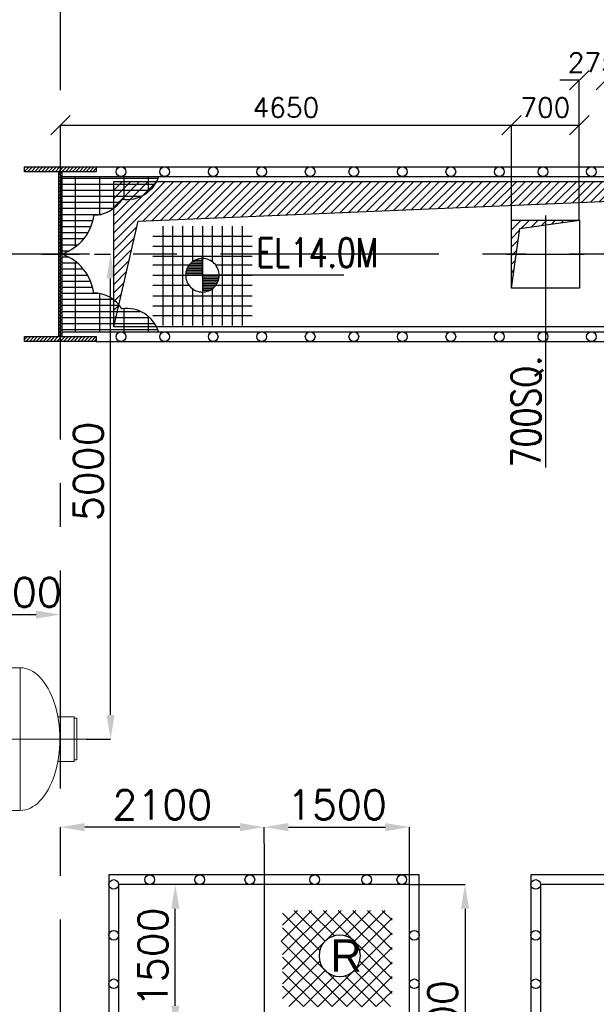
# Model space of a CAD drawing. Header units: inches. Extents: x 0 to 1544102, y -90707 to 23144100.
# Tile 61 of 181: x 205916 to 211861, y 133351 to 143502. Entities that reach past the tile are written whole.
import ezdxf

# ---------------------------------------------------------------- set-up
doc = ezdxf.new("R2010")
doc.units = ezdxf.units.IN
doc.header["$LTSCALE"] = 1800
doc.header["$MEASUREMENT"] = 0
for name, pattern in [('CENTER', [2, 1.25, -0.25, 0.25, -0.25]), ('CENTER2', [1.125, 0.75, -0.125, 0.125, -0.125]), ('HIDDEN', [0.375, 0.25, -0.125])]:
    doc.linetypes.add(name, pattern=pattern)
doc.layers.get('0').update_dxf_attribs({"color": 253})
for name, color, linetype in [('CEN', 2, 'CENTER'), ('COL', 1, 'Continuous'), ('GRID', 251, 'CENTER'), ('OPENING', 40, 'Continuous'), ('STEEL', 231, 'Continuous')]:
    doc.layers.add(name, color=color, linetype=linetype)
for name, color, linetype, lineweight in [('DIM', 4, 'Continuous', 18), ('EQPT', 8, 'HIDDEN', 9), ('EQUIP', 8, 'Continuous', 9), ('TEXT', 3, 'Continuous', 18)]:
    doc.layers.add(name, color=color, linetype=linetype, lineweight=lineweight)
doc.styles.add('HTX11', font='O8111901')
doc.styles.add('ROMANC', font='ROMANC.SHX')
doc.styles.add('ROMANS', font='romans.shx')
doc.styles.get("Standard").update_dxf_attribs({"font": 'arial.ttf'})
doc.dimstyles.new('HALF', dxfattribs={"dimtxt": 200, "dimasz": 200, "dimexe": 0, "dimexo": 0, "dimgap": 80, "dimtad": 1, "dimdec": 0, "dimzin": 0, "dimdsep": 46, "dimtxsty": 'ROMANS', "dimblk": 'OBLIQUE', "dimcen": 0, "dimclrd": 4, "dimclre": 9, "dimclrt": 256, "dimadec": 0, "dimazin": 0, "dimtfac": 0.09, "dimtdec": 0, "dimtix": 1, "dimtofl": 0, "dimtmove": 0, "dimatfit": 3, "dimldrblk": 'DOT', "dimfxl": 1, "dimtolj": 1, "dimtzin": 0, "dimarcsym": 0})
doc.dimstyles.new('STANDARD1', dxfattribs={"dimtxt": 300, "dimasz": 250, "dimexe": 0, "dimexo": 0, "dimgap": 80, "dimtad": 1, "dimdec": 0, "dimzin": 0, "dimdsep": 46, "dimtxsty": 'ROMANS', "dimcen": 0, "dimclrd": 4, "dimclre": 4, "dimclrt": 4, "dimadec": 0, "dimazin": 0, "dimtfac": 0.09, "dimtdec": 0, "dimtix": 1, "dimtofl": 0, "dimtmove": 0, "dimatfit": 3, "dimfxl": 1, "dimtolj": 1, "dimtzin": 0, "dimarcsym": 0})
pattern_1 = [(0, (110742.447, 55057.26), (0, 62.5), []), (90, (110742.45, 55057.26), (-250, 2e-14), [])]

# ---------------------------------------------------------------- blocks, each defined once
blk = doc.blocks.new('*D17')
at = {"layer": 'Defpoints', "color": 0, "transparency": 16777216}
for p in [(106244, 79528), (107062, 79528), (106244, 76528)]:
    blk.add_point(p, dxfattribs=at)
at = {"layer": 'DIM', "color": 4, "lineweight": -2, "transparency": 16777216}
for p, q in [((106244, 79528), (107062, 79528)), ((107062, 76778), (107062, 79278)), ((106244, 76528), (107062, 76528))]:
    blk.add_line(p, q, dxfattribs=at)
at = {"layer": 'DIM', "color": 4, "transparency": 16777216}
for points in [[(107021, 79278), (107104, 79278), (107062, 79528)], [(107021, 76778), (107104, 76778), (107062, 76528)]]:
    blk.add_solid(points, dxfattribs=at)
at = {"layer": 'DIM', "color": 4, "transparency": 16777216, "insert": (106832, 78028), "char_height": 300, "attachment_point": 5, "rotation": 90, "style": 'ROMANS'}
blk.add_mtext('\\A1;3000', dxfattribs=at)
blk = doc.blocks.new('*D18')
at = {"layer": 'Defpoints', "color": 0, "transparency": 16777216}
for p in [(99194, 79528), (99194, 76528), (99765, 76528)]:
    blk.add_point(p, dxfattribs=at)
at = {"layer": 'DIM', "color": 4, "lineweight": -2, "transparency": 16777216}
for p, q in [((99194, 79528), (99765, 79528)), ((99765, 79278), (99765, 76778)), ((99194, 76528), (99765, 76528))]:
    blk.add_line(p, q, dxfattribs=at)
at = {"layer": 'DIM', "color": 4, "transparency": 16777216}
for points in [[(99723, 79278), (99807, 79278), (99765, 79528)], [(99723, 76778), (99807, 76778), (99765, 76528)]]:
    blk.add_solid(points, dxfattribs=at)
at = {"layer": 'DIM', "color": 4, "transparency": 16777216, "insert": (99535, 78028), "char_height": 300, "attachment_point": 5, "rotation": 90, "style": 'ROMANS'}
blk.add_mtext('\\A1;3000', dxfattribs=at)
blk = doc.blocks.new('*D19')
at = {"layer": 'Defpoints', "color": 0, "transparency": 16777216}
for p in [(99194, 76618), (96194, 76528), (96194, 75596)]:
    blk.add_point(p, dxfattribs=at)
at = {"layer": 'DIM', "color": 4, "lineweight": -2, "transparency": 16777216}
for p, q in [((99194, 76618), (99194, 75596)), ((96194, 76528), (96194, 75596)), ((98944, 75596), (96444, 75596))]:
    blk.add_line(p, q, dxfattribs=at)
at = {"layer": 'DIM', "color": 4, "transparency": 16777216}
for points in [[(96444, 75638), (96444, 75554), (96194, 75596)], [(98944, 75638), (98944, 75554), (99194, 75596)]]:
    blk.add_solid(points, dxfattribs=at)
at = {"layer": 'DIM', "color": 4, "transparency": 16777216, "insert": (97694, 75826), "char_height": 300, "attachment_point": 5, "style": 'ROMANS'}
blk.add_mtext('\\A1;3000', dxfattribs=at)
blk = doc.blocks.new('*D20')
at = {"layer": 'Defpoints', "color": 0, "transparency": 16777216}
for p in [(106244, 76645), (100544, 76528), (106244, 75581)]:
    blk.add_point(p, dxfattribs=at)
at = {"layer": 'DIM', "color": 4, "lineweight": -2, "transparency": 16777216}
for p, q in [((106244, 76645), (106244, 75581)), ((100544, 76528), (100544, 75581)), ((100794, 75581), (105994, 75581))]:
    blk.add_line(p, q, dxfattribs=at)
at = {"layer": 'DIM', "color": 4, "transparency": 16777216}
for points in [[(100794, 75623), (100794, 75540), (100544, 75581)], [(105994, 75623), (105994, 75540), (106244, 75581)]]:
    blk.add_solid(points, dxfattribs=at)
at = {"layer": 'DIM', "color": 4, "transparency": 16777216, "insert": (103394, 75811), "char_height": 300, "attachment_point": 5, "style": 'ROMANS'}
blk.add_mtext('\\A1;5700', dxfattribs=at)
blk = doc.blocks.new('*D21')
at = {"layer": 'Defpoints', "color": 0, "transparency": 16777216}
for p in [(106594, 80120), (104744, 79953), (106594, 79953)]:
    blk.add_point(p, dxfattribs=at)
at = {"layer": 'DIM', "color": 4, "lineweight": -2, "transparency": 16777216}
for p, q in [((104744, 79953), (104744, 80120)), ((104994, 80120), (106344, 80120)), ((106594, 79953), (106594, 80120))]:
    blk.add_line(p, q, dxfattribs=at)
at = {"layer": 'DIM', "color": 4, "transparency": 16777216}
for points in [[(104994, 80162), (104994, 80078), (104744, 80120)], [(106344, 80162), (106344, 80078), (106594, 80120)]]:
    blk.add_solid(points, dxfattribs=at)
at = {"layer": 'DIM', "color": 4, "transparency": 16777216, "insert": (105669, 80350), "char_height": 300, "attachment_point": 5, "style": 'ROMANS'}
blk.add_mtext('\\A1;1850', dxfattribs=at)
blk = doc.blocks.new('*D22')
at = {"layer": 'Defpoints', "color": 0, "transparency": 16777216}
for p in [(95594, 80120), (95594, 79953), (97694, 79953)]:
    blk.add_point(p, dxfattribs=at)
at = {"layer": 'DIM', "color": 4, "lineweight": -2, "transparency": 16777216}
for p, q in [((95594, 79953), (95594, 80120)), ((97444, 80120), (95844, 80120)), ((97694, 79953), (97694, 80120))]:
    blk.add_line(p, q, dxfattribs=at)
at = {"layer": 'DIM', "color": 4, "transparency": 16777216}
for points in [[(95844, 80162), (95844, 80078), (95594, 80120)], [(97444, 80162), (97444, 80078), (97694, 80120)]]:
    blk.add_solid(points, dxfattribs=at)
at = {"layer": 'DIM', "color": 4, "transparency": 16777216, "insert": (96644, 80350), "char_height": 300, "attachment_point": 5, "style": 'ROMANS'}
blk.add_mtext('\\A1;2100', dxfattribs=at)
blk = doc.blocks.new('*D23')
at = {"layer": 'Defpoints', "color": 0, "transparency": 16777216}
for p in [(95944, 78028), (95074, 76028), (95344, 76028)]:
    blk.add_point(p, dxfattribs=at)
at = {"layer": 'DIM', "color": 4, "lineweight": -2, "transparency": 16777216}
for p, q in [((95944, 78028), (95074, 78028)), ((95074, 77778), (95074, 76278)), ((95344, 76028), (95074, 76028))]:
    blk.add_line(p, q, dxfattribs=at)
at = {"layer": 'DIM', "color": 4, "transparency": 16777216}
for points in [[(95032, 77778), (95116, 77778), (95074, 78028)], [(95032, 76278), (95116, 76278), (95074, 76028)]]:
    blk.add_solid(points, dxfattribs=at)
at = {"layer": 'DIM', "color": 4, "transparency": 16777216, "insert": (94844, 77028), "char_height": 300, "attachment_point": 5, "rotation": 90, "style": 'ROMANS'}
blk.add_mtext('\\A1;2000', dxfattribs=at)
blk = doc.blocks.new('*D24')
at = {"layer": 'Defpoints', "color": 0, "transparency": 16777216}
for p in [(99194, 80120), (97694, 79953), (99194, 79528)]:
    blk.add_point(p, dxfattribs=at)
at = {"layer": 'DIM', "color": 4, "lineweight": -2, "transparency": 16777216}
for p, q in [((97694, 79953), (97694, 80120)), ((97944, 80120), (98944, 80120)), ((99194, 79528), (99194, 80120))]:
    blk.add_line(p, q, dxfattribs=at)
at = {"layer": 'DIM', "color": 4, "transparency": 16777216}
for points in [[(97944, 80162), (97944, 80078), (97694, 80120)], [(98944, 80162), (98944, 80078), (99194, 80120)]]:
    blk.add_solid(points, dxfattribs=at)
at = {"layer": 'DIM', "color": 4, "transparency": 16777216, "insert": (98444, 80350), "char_height": 300, "attachment_point": 5, "style": 'ROMANS'}
blk.add_mtext('\\A1;1500', dxfattribs=at)
blk = doc.blocks.new('*D25')
at = {"layer": 'Defpoints', "color": 0, "transparency": 16777216}
for p in [(96778, 79528), (96856, 79528), (96856, 78028)]:
    blk.add_point(p, dxfattribs=at)
at = {"layer": 'DIM', "color": 4, "lineweight": -2, "transparency": 16777216}
for p, q in [((96856, 79528), (96778, 79528)), ((96778, 78278), (96778, 79278)), ((96856, 78028), (96778, 78028))]:
    blk.add_line(p, q, dxfattribs=at)
at = {"layer": 'DIM', "color": 4, "transparency": 16777216}
for points in [[(96736, 79278), (96820, 79278), (96778, 79528)], [(96736, 78278), (96820, 78278), (96778, 78028)]]:
    blk.add_solid(points, dxfattribs=at)
at = {"layer": 'DIM', "color": 4, "transparency": 16777216, "insert": (96548, 78778), "char_height": 300, "attachment_point": 5, "rotation": 90, "style": 'ROMANS'}
blk.add_mtext('\\A1;1500', dxfattribs=at)
blk = doc.blocks.new('*D26')
at = {"layer": 'Defpoints', "color": 0, "transparency": 16777216}
for p in [(106244, 78909), (104744, 78813), (106244, 78813)]:
    blk.add_point(p, dxfattribs=at)
at = {"layer": 'DIM', "color": 4, "lineweight": -2, "transparency": 16777216}
for p, q in [((104744, 78813), (104744, 78909)), ((104994, 78909), (105994, 78909)), ((106244, 78813), (106244, 78909))]:
    blk.add_line(p, q, dxfattribs=at)
at = {"layer": 'DIM', "color": 4, "transparency": 16777216}
for points in [[(104994, 78950), (104994, 78867), (104744, 78909)], [(105994, 78950), (105994, 78867), (106244, 78909)]]:
    blk.add_solid(points, dxfattribs=at)
at = {"layer": 'DIM', "color": 4, "transparency": 16777216, "insert": (105494, 79139), "char_height": 300, "attachment_point": 5, "style": 'ROMANS'}
blk.add_mtext('\\A1;1500', dxfattribs=at)
blk = doc.blocks.new('*D27')
at = {"layer": 'Defpoints', "color": 0, "transparency": 16777216}
for p in [(102044, 80120), (102044, 79953), (104744, 79953)]:
    blk.add_point(p, dxfattribs=at)
at = {"layer": 'DIM', "color": 4, "lineweight": -2, "transparency": 16777216}
for p, q in [((102044, 79953), (102044, 80120)), ((104494, 80120), (102294, 80120)), ((104744, 79953), (104744, 80120))]:
    blk.add_line(p, q, dxfattribs=at)
at = {"layer": 'DIM', "color": 4, "transparency": 16777216}
for points in [[(102294, 80162), (102294, 80078), (102044, 80120)], [(104494, 80162), (104494, 80078), (104744, 80120)]]:
    blk.add_solid(points, dxfattribs=at)
at = {"layer": 'DIM', "color": 4, "transparency": 16777216, "insert": (103394, 80350), "char_height": 300, "attachment_point": 5, "style": 'ROMANS'}
blk.add_mtext('\\A1;2700', dxfattribs=at)
blk = doc.blocks.new('LEVEL')
at = {"flags": 128}
for points in [[(-533, 658), (-533, -676)], [(-400, 658), (-400, -676)], [(-267, 658), (-267, -676)], [(-267, 658), (-267, -676)], [(-133, 658), (-133, 181)], [(0, 658), (0, -676)], [(0, 658), (0, -676)], [(133, 658), (133, 181)], [(133, 658), (133, 181)], [(267, 658), (267, -676)], [(400, 658), (400, -676)], [(533, 658), (533, -676)], [(-667, 524), (667, 524)], [(-667, 391), (667, 391)], [(-667, 258), (667, 258)], [(-667, 142), (-174, 142)], [(-178, 137), (0, 137)], [(-158, 160), (0, 160)], [(-132, 182), (0, 182)], [(-93, 205), (0, 205)], [(0, 0), (0, 264)], [(174, 142), (667, 142)], [(-667, 0), (667, 0)], [(-265, 0), (0, 0)], [(-225, 2), (0, 2)], [(-224, 25), (0, 25)], [(-220, 47), (0, 47)], [(-214, 70), (0, 70)], [(-205, 92), (0, 92)], [(-194, 115), (0, 115)], [(1900, 0), (0, 0)], [(0, 0), (0, -261)], [(225, -2), (0, -2)], [(224, -25), (0, -25)], [(220, -47), (0, -47)], [(214, -70), (0, -70)], [(205, -92), (0, -92)], [(194, -115), (0, -115)], [(-667, -133), (-181, -133)], [(-133, -181), (-133, -676)], [(178, -137), (0, -137)], [(158, -160), (0, -160)], [(132, -182), (0, -182)], [(93, -205), (0, -205)], [(133, -181), (133, -676)], [(133, -181), (133, -676)], [(181, -133), (667, -133)], [(-667, -276), (667, -276)], [(-667, -409), (667, -409)], [(-667, -542), (667, -542)]]:
    blk.add_lwpolyline(points, dxfattribs=at)
for points in [[(0, 225, 0.414246), (-225, 0)], [(225, 0, 0.414258), (0, 225)], [(-225, 0, 0.414221), (0, -225)], [(0, -225, 0.414246), (225, 0)]]:
    blk.add_lwpolyline(points, format="xyb", dxfattribs=at)
at = {"flags": 4}
blk.add_attdef('LEVEL', (839, 107), '', height=300, dxfattribs=at)
blk = doc.blocks.new('_Oblique')
at = {"color": 0, "linetype": 'ByBlock', "lineweight": -2}
blk.add_line((-0.5, -0.5), (0.5, 0.5), dxfattribs=at)
blk = doc.blocks.new('*D97')
at = {"layer": 'Defpoints', "color": 0, "transparency": 16777216}
for p in [(210986, 142416), (206336, 141985), (210986, 141435)]:
    blk.add_point(p, dxfattribs=at)
at = {"layer": 'DIM', "color": 9, "lineweight": -2, "transparency": 16777216}
for p, q in [((206336, 141985), (206336, 142416)), ((210986, 141435), (210986, 142416))]:
    blk.add_line(p, q, dxfattribs=at)
at = {"layer": 'DIM', "color": 4, "lineweight": -2, "transparency": 16777216}
blk.add_line((206336, 142416), (210986, 142416), dxfattribs=at)
at = {"layer": 'DIM', "color": 4, "lineweight": -2, "transparency": 16777216, "xscale": 200, "yscale": 200, "zscale": 200, "rotation": 180}
blk.add_blockref('_Oblique', (206336, 142416), dxfattribs=at)
at = {"layer": 'DIM', "color": 4, "lineweight": -2, "transparency": 16777216, "xscale": 200, "yscale": 200, "zscale": 200}
blk.add_blockref('_Oblique', (210986, 142416), dxfattribs=at)
at = {"layer": 'DIM', "transparency": 16777216, "insert": (208661, 142596), "char_height": 200, "attachment_point": 5, "style": 'ROMANS'}
blk.add_mtext('\\A1;4650', dxfattribs=at)
blk = doc.blocks.new('_Dot')
at = {"color": 0, "linetype": 'ByBlock', "lineweight": -2}
blk.add_line((-0.5, 0), (-1, 0), dxfattribs=at)
at = {"color": 0, "linetype": 'ByBlock', "const_width": 0.5}
blk.add_lwpolyline([(-0.25, 0, 1), (0.25, 0, 1)], format="xyb", close=True, dxfattribs=at)
blk = doc.blocks.new('*D98')
at = {"layer": 'Defpoints', "color": 0, "transparency": 16777216}
for p in [(211686, 142416), (210986, 141435), (211686, 141435)]:
    blk.add_point(p, dxfattribs=at)
at = {"layer": 'DIM', "color": 9, "lineweight": -2, "transparency": 16777216}
for p, q in [((210986, 141435), (210986, 142416)), ((211686, 141435), (211686, 142416))]:
    blk.add_line(p, q, dxfattribs=at)
at = {"layer": 'DIM', "color": 4, "lineweight": -2, "transparency": 16777216}
blk.add_line((210986, 142416), (211686, 142416), dxfattribs=at)
at = {"layer": 'DIM', "color": 4, "lineweight": -2, "transparency": 16777216, "xscale": 200, "yscale": 200, "zscale": 200, "rotation": 180}
blk.add_blockref('_Oblique', (210986, 142416), dxfattribs=at)
at = {"layer": 'DIM', "color": 4, "lineweight": -2, "transparency": 16777216, "xscale": 200, "yscale": 200, "zscale": 200}
blk.add_blockref('_Oblique', (211686, 142416), dxfattribs=at)
at = {"layer": 'DIM', "transparency": 16777216, "insert": (211336, 142596), "char_height": 200, "attachment_point": 5, "style": 'ROMANS'}
blk.add_mtext('\\A1;700', dxfattribs=at)
blk = doc.blocks.new('*D99')
at = {"layer": 'Defpoints', "color": 0, "transparency": 16777216}
for p in [(211961, 142880), (211961, 141610), (211686, 141435)]:
    blk.add_point(p, dxfattribs=at)
at = {"layer": 'DIM', "color": 4, "lineweight": -2, "transparency": 16777216}
for p, q in [((211686, 142880), (211486, 142880)), ((211961, 142880), (212161, 142880))]:
    blk.add_line(p, q, dxfattribs=at)
at = {"layer": 'DIM', "color": 9, "lineweight": -2, "transparency": 16777216}
for p, q in [((211686, 141435), (211686, 142880)), ((211961, 141610), (211961, 142880))]:
    blk.add_line(p, q, dxfattribs=at)
at = {"layer": 'DIM', "color": 4, "lineweight": -2, "transparency": 16777216, "xscale": 200, "yscale": 200, "zscale": 200}
blk.add_blockref('_Oblique', (211686, 142880), dxfattribs=at)
at = {"layer": 'DIM', "color": 4, "lineweight": -2, "transparency": 16777216, "xscale": 200, "yscale": 200, "zscale": 200, "rotation": 180}
blk.add_blockref('_Oblique', (211961, 142880), dxfattribs=at)
at = {"layer": 'DIM', "transparency": 16777216, "insert": (211824, 143060), "char_height": 200, "attachment_point": 5, "style": 'ROMANS'}
blk.add_mtext('\\A1;275', dxfattribs=at)
blk = doc.blocks.new('*D396')
at = {"layer": 'Defpoints', "color": 0, "transparency": 16777216}
for p in [(206686, 141085), (206853, 141085), (206603, 136085)]:
    blk.add_point(p, dxfattribs=at)
at = {"layer": 'DIM', "color": 4, "lineweight": -2, "transparency": 16777216}
for p, q in [((206686, 141085), (206853, 141085)), ((206853, 136335), (206853, 140835)), ((206603, 136085), (206853, 136085))]:
    blk.add_line(p, q, dxfattribs=at)
at = {"layer": 'DIM', "color": 4, "transparency": 16777216}
for points in [[(206812, 140835), (206895, 140835), (206853, 141085)], [(206812, 136335), (206895, 136335), (206853, 136085)]]:
    blk.add_solid(points, dxfattribs=at)
at = {"layer": 'DIM', "color": 4, "transparency": 16777216, "insert": (206623, 138846), "char_height": 300, "attachment_point": 5, "rotation": 90, "style": 'ROMANS'}
blk.add_mtext('\\A1;5000', dxfattribs=at)
blk = doc.blocks.new('*D397')
at = {"layer": 'Defpoints', "color": 0, "transparency": 16777216}
for p in [(206336, 137368), (206336, 137259), (205336, 136390)]:
    blk.add_point(p, dxfattribs=at)
at = {"layer": 'DIM', "color": 4, "lineweight": -2, "transparency": 16777216}
for p, q in [((205336, 136390), (205336, 137368)), ((205586, 137368), (206086, 137368)), ((206336, 137259), (206336, 137368))]:
    blk.add_line(p, q, dxfattribs=at)
at = {"layer": 'DIM', "color": 4, "transparency": 16777216}
for points in [[(205586, 137410), (205586, 137327), (205336, 137368)], [(206086, 137410), (206086, 137327), (206336, 137368)]]:
    blk.add_solid(points, dxfattribs=at)
at = {"layer": 'DIM', "color": 4, "transparency": 16777216, "insert": (205836, 137598), "char_height": 300, "attachment_point": 5, "style": 'ROMANS'}
blk.add_mtext('\\A1;1000', dxfattribs=at)
blk = doc.blocks.new('LPH-4 ARCH-R0')
at = {"layer": 'EQPT', "linetype": 'CENTER2'}
blk.add_line((10185, 0), (-3145, 0), dxfattribs=at)
at = {"layer": 'EQUIP'}
for p, q in [((8300, 736), (9475, 736)), ((9475, -736), (9475, 736)), ((10031, 230), (9863, 230)), ((10031, 230), (10031, -230)), ((10031, 215), (10060, 215)), ((10060, 215), (10060, -215)), ((9863, -230), (10031, -230)), ((10031, -215), (10060, -215)), ((8300, -736), (9475, -736))]:
    blk.add_line(p, q, dxfattribs=at)
blk.add_ellipse((9475, 0), major_axis=(0, -736), ratio=0.55489, start_param=6.283185, end_param=9.424778, dxfattribs=at)
blk = doc.blocks.new('CEP OPENING')
at = {"layer": 'CEN'}
for p, q in [((0, 1925), (0, -1925)), ((4350, 1925), (4350, -1925)), ((7050, 1925), (7050, -1925)), ((-1750, 0), (8800, 0))]:
    blk.add_line(p, q, dxfattribs=at)
at = {"layer": 'OPENING'}
for points in [[(-1600, -1600), (1600, -1600), (1600, 1600), (-1600, 1600)], [(2750, -1600), (8650, -1600), (8650, 1600), (2750, 1600)], [(-1500, -1500), (1500, -1500), (1500, 1500), (-1500, 1500)], [(2850, -1500), (8550, -1500), (8550, 1500), (2850, 1500)]]:
    blk.add_lwpolyline(points, close=True, dxfattribs=at)
for centre in [(-1550, 1501.2), (-1180.3, 1550), (-1180.3, 1550), (-663.8, 1550), (-663.8, 1550), (-147.3, 1550), (-147.3, 1550), (520.3, 1550), (520.3, 1550), (1056.4, 1550), (1056.4, 1550), (1419.7, 1550), (2800, 1501.2), (3619.7, 1550), (4119.7, 1550), (4619.7, 1550), (5119.7, 1550), (5619.7, 1550), (6119.7, 1550), (6619.7, 1550), (7119.7, 1550), (7619.7, 1550), (8419.7, 1550), (-1549.8, 977), (1549.8, 977), (2800.2, 977), (8599.8, 977), (-1549.8, 477), (1549.8, 477), (2800.2, 477), (8599.8, 477), (-1549.8, -23), (1549.8, -23), (2800.2, -23), (8599.8, -23), (-1549.8, -523), (1549.8, -523), (2800.2, -523), (8599.8, -523), (-1549.8, -1023), (1549.8, -1023), (2800.2, -1023), (8599.8, -1023), (-1180.3, -1550), (-1180.3, -1550), (-663.8, -1550), (-663.8, -1550), (-147.3, -1550), (-147.3, -1550), (520.3, -1550), (520.3, -1550), (1056.4, -1550), (1056.4, -1550), (1419.7, -1550), (2850.2, -1539), (3719.7, -1543.9), (4180.8, -1553.6), (4677.5, -1546.2), (5119.7, -1548), (5619.7, -1548), (6119.7, -1548), (6619.7, -1548), (7119.7, -1548), (7619.7, -1548), (8469.7, -1550)]:
    blk.add_circle(centre, 50, dxfattribs=at)
at = {"layer": 'STEEL', "flags": 128}
for points in [[(176.9, 916.9), (493.7, 1234.3)], [(189.7, 1080.6), (343.3, 1234.3)], [(189.7, 779), (645.2, 1234.3)], [(189.7, 628), (795.6, 1234.3)], [(189.7, 477.2), (947.1, 1234.3)], [(311.3, 1234.3), (629.2, 916.9)], [(462.8, 1234.3), (725.2, 972)], [(613.2, 1234.3), (1319.3, 528.6)], [(764.7, 1234.3), (1319.3, 679.4)], [(835.1, 972), (1097.5, 1234.3)], [(915.1, 1234.3), (1319.3, 830.4)], [(931.1, 916.9), (1248.9, 1234.3)], [(1066.5, 1234.3), (1319.3, 981.2)], [(1216.9, 1234.3), (1319.3, 1132)], [(5555.1, 916.9), (5871.9, 1234.3)], [(5567.9, 1080.6), (5721.5, 1234.3)], [(5567.9, 779), (6023.4, 1234.3)], [(5567.9, 628), (6173.8, 1234.3)], [(5567.9, 477.2), (6325.2, 1234.3)], [(5689.5, 1234.3), (6007.4, 916.9)], [(5841, 1234.3), (6103.4, 972)], [(5991.4, 1234.3), (6697.5, 528.6)], [(6142.8, 1234.3), (6697.5, 679.4)], [(6213.2, 972), (6475.6, 1234.3)], [(6293.2, 1234.3), (6697.5, 830.4)], [(6309.2, 916.9), (6627.1, 1234.3)], [(6444.7, 1234.3), (6697.5, 981.2)], [(6595.1, 1234.3), (6697.5, 1132)], [(189.7, 1205.6), (573.7, 821.2)], [(986.5, 821.2), (1319.3, 1154.2)], [(5567.9, 1205.6), (5951.9, 821.2)], [(6364.7, 821.2), (6697.5, 1154.2)], [(189.7, 1054.8), (1006.8, 238.1)], [(5567.9, 1054.8), (6385, 238.1)], [(176.9, 916.9), (852.1, 241.8)], [(251.6, 992.3), (1006.8, 238.1)], [(553.5, 238.1), (1319.3, 1003.4)], [(5555.1, 916.9), (6230.3, 241.8)], [(5629.8, 992.3), (6385, 238.1)], [(5931.6, 238.1), (6697.5, 1003.4)], [(700.7, 241.8), (1319.3, 852.6)], [(6078.8, 241.8), (6697.5, 852.6)], [(189.7, 753.2), (700.7, 241.8)], [(189.7, 326.4), (573.7, 710.8)], [(986.5, 710.8), (1319.3, 377.8)], [(5567.9, 753.2), (6078.8, 241.8)], [(5567.9, 326.4), (5951.9, 710.8)], [(6364.7, 710.8), (6697.5, 377.8)], [(255.9, 241.8), (629.2, 615.1)], [(852.1, 241.8), (1319.3, 701.6)], [(931.1, 615.1), (1304.4, 241.8)], [(5634, 241.8), (6007.4, 615.1)], [(6230.3, 241.8), (6697.5, 701.6)], [(6309.2, 615.1), (6682.6, 241.8)], [(189.7, 602.2), (553.5, 238.1)], [(406.3, 241.8), (725.2, 560)], [(835.1, 560), (1154, 241.8)], [(1006.8, 238.1), (1319.3, 550.8)], [(5567.9, 602.2), (5931.6, 238.1)], [(5784.4, 241.8), (6103.4, 560)], [(6213.2, 560), (6532.2, 241.8)], [(6385, 238.1), (6697.5, 550.8)], [(189.7, 451.4), (406.3, 241.8)], [(5567.9, 451.4), (5784.4, 241.8)], [(1154, 241.8), (1319.3, 400)], [(6532.2, 241.8), (6697.5, 400)]]:
    blk.add_lwpolyline(points, dxfattribs=at)
for points in [[(992.9, 766, 1), (566.3, 766, 1), (992.9, 766)], [(6371.1, 766, 1), (5944.4, 766, 1), (6371.1, 766)]]:
    blk.add_lwpolyline(points, format="xyb", dxfattribs=at)
at = {"layer": 'STEEL', "style": 'HTX11'}
for p in [(683.9, 602.5), (6062.1, 602.5)]:
    blk.add_text('R', height=333.3, dxfattribs=at).set_placement(p)
at = {"layer": 'TEXT', "char_height": 300, "width": 1654.964, "attachment_point": 1, "style": 'ROMANC'}
for insert in [(-710.4, -100), (4989.6, -100)]:
    blk.add_mtext('{\\W0.8;OPENING FOR CEP}', dxfattribs=dict(at, insert=insert))
at = {"layer": 'DIM'}
for base, p1, p2, picture, middle in [((-2100, 2092.3), (0, 1925), (-2100, 1925), '*D22', (-1050, 2322.3)), ((1500, 2092.3), (0, 1925), (1500, 1500), '*D24', (750, 2322.3)), ((4350, 2092.3), (7050, 1925), (4350, 1925), '*D27', (5700, 2322.3)), ((8900, 2092.3), (7050, 1925), (8900, 1925), '*D21', (7975, 2322.3)), ((8550, 881.1), (7050, 785.7), (8550, 785.7), '*D26', (7800, 1111.1)), ((-1500, -2431.5), (1500, -1409.9), (-1500, -1500), '*D19', (0, -2201.5)), ((8550, -2446.2), (2850, -1500), (8550, -1382.8), '*D20', (5700, -2216.2))]:
    dim = blk.add_linear_dim(base=base, p1=p1, p2=p2, dimstyle='STANDARD1', dxfattribs=at)
    dim.commit()
    dim.dimension.update_dxf_attribs({"geometry": picture, "text_midpoint": middle, "insert": (-97693.8, -78027.6)})
for base, p1, p2, picture, middle in [((-915.8, 1500), (-837.4, 0), (-837.4, 1500), '*D25', (-1145.8, 750)), ((2071.1, -1500), (1500, 1500), (1500, -1500), '*D18', (1841.1, 0)), ((9368.5, 1500), (8550, -1500), (8550, 1500), '*D17', (9138.5, 0)), ((-2619.9, -2000), (-1750, 0), (-2350, -2000), '*D23', (-2849.9, -1000))]:
    dim = blk.add_linear_dim(base=base, p1=p1, p2=p2, angle=90, dimstyle='STANDARD1', dxfattribs=at)
    dim.commit()
    dim.dimension.update_dxf_attribs({"geometry": picture, "text_midpoint": middle, "insert": (-97693.8, -78027.6)})

msp = doc.modelspace()

# ---------------------------------------------------------------- hatches: boundary and pattern name
at = {"layer": 'COL'}
h = msp.add_hatch(dxfattribs=at)
h.set_pattern_fill('ANSI31', color=256, scale=200, style=0)
h.set_pattern_definition([(45, (190394.02, 118199.03), (-17.67767, 17.67767), [])])
h.paths.add_polyline_path([(205966.2, 140234.89), (206706.2, 140234.89), (206706.2, 140184.89), (205966.2, 140184.89)])
h.paths.add_polyline_path([(206320.2, 141934.89), (206352.2, 141934.89), (206352.2, 140234.89), (206320.2, 140234.89)])
h.paths.add_polyline_path([(205966.2, 141984.89), (206706.2, 141984.89), (206706.2, 141934.89), (205966.2, 141934.89)])
at = {"layer": 'OPENING'}
h = msp.add_hatch(dxfattribs=at)
h.set_pattern_fill('ANSI31', color=8, scale=500, style=0)
h.set_pattern_definition([(45, (110115.43, 50808.66), (-44.194174, 44.194174), [])])
h.paths.add_polyline_path([(216709.18, 141831.61), (216709.18, 141834.89), (206886.2, 141834.89), (206886.2, 140334.89), (207137.61, 141423.89)])
h = msp.add_hatch(dxfattribs=at)
h.set_pattern_fill('ANSI31', color=8, scale=500, style=0)
h.set_pattern_definition([(45, (110742.447, 55057.26), (-44.194174, 44.194174), [])])
h.paths.add_polyline_path([(211336.2, 141434.89), (210986.2, 141434.89), (210986.2, 141084.89), (211035.39, 141084.89), (211072.46, 141348.63), (211336.2, 141385.7)])
h.paths.add_polyline_path([(211035.39, 141084.89), (210986.2, 141084.89), (210986.2, 140734.89)])
h.paths.add_polyline_path([(211686.2, 141434.89), (211336.2, 141434.89), (211336.2, 141385.7)])
at = {"layer": 'STEEL'}
h = msp.add_hatch(dxfattribs=at)
h.set_pattern_fill('GRATE', color=256, scale=2000, style=0)
h.set_pattern_definition(pattern_1)
h.paths.add_polyline_path([(206886.2, 141834.89), (207326.36, 141834.89, 0.03938403), (207346.61, 141884.89), (206352.2, 141884.89), (206352.2, 141084.89, 0.28272824), (206678.86, 141483.56, 0.1601053), (206886.2, 141557.1)])
h.paths.add_polyline_path([(207326.36, 141834.89), (206886.2, 141834.89), (206886.2, 141557.1, 0.08860515), (206969.35, 141648.96, 0.32428674)], flags=17)
h = msp.add_hatch(dxfattribs=at)
h.set_pattern_fill('GRATE', color=256, scale=2000, style=0)
h.set_pattern_definition(pattern_1)
edge = h.paths.add_edge_path()
edge.add_arc((207019.59, 140181.57), 342.95, 17.53403, 98.424291)
edge.add_arc((206670.64, 140333.99), 352.32, 32.024404, 88.662953)
edge.add_arc((206191.19, 140619.79), 492.18, 7.756019, 70.904406)
edge.add_line((206352.2, 141084.89), (206352.2, 140284.89))
edge.add_line((206352.2, 140284.89), (207346.61, 140284.89))

# ---------------------------------------------------------------- linework, layer by layer
msp.add_line((206336.2, 140184.89), (206336.2, 141984.89))
at = {"layer": 'CEN'}
for p, q in [((206336.2, 140184.89), (206336.2, 141984.89)), ((211336.2, 141484.89), (211336.2, 140684.89)), ((206144.63, 141084.89), (206527.77, 141084.89)), ((210936.2, 141084.89), (211736.2, 141084.89)), ((211336.2, 140684.89), (211336.2, 138884.89))]:
    msp.add_line(p, q, dxfattribs=at)
at = {"layer": 'COL'}
for points in [[(205966.2, 141984.89), (206706.2, 141984.89), (206706.2, 141934.89), (205966.2, 141934.89)], [(206320.2, 141934.89), (206352.2, 141934.89), (206352.2, 140234.89), (206320.2, 140234.89)], [(205966.2, 140234.89), (206706.2, 140234.89), (206706.2, 140184.89), (205966.2, 140184.89)]]:
    msp.add_lwpolyline(points, close=True, dxfattribs=at)
at = {"layer": 'GRID'}
for p, q in [((206336.2, 103174.13), (206336.2, 157584.89)), ((278636.2, 141084.89), (143536.2, 141084.89))]:
    msp.add_line(p, q, dxfattribs=at)
at = {"layer": 'OPENING'}
for p, q in [((206706.2, 141984.89), (216966.2, 141984.89)), ((206352.2, 141884.89), (217320.2, 141884.89)), ((206352.2, 140284.89), (217320.2, 140284.89)), ((206706.2, 140184.89), (216966.2, 140184.89))]:
    msp.add_line(p, q, dxfattribs=at)
for points in [[(206886.2, 141834.89), (216786.2, 141834.89), (216786.2, 140334.89), (206886.2, 140334.89)], [(210986.2, 141434.89), (211686.2, 141434.89), (211686.2, 140734.89), (210986.2, 140734.89)]]:
    msp.add_lwpolyline(points, close=True, dxfattribs=at)
for points in [[(206886.2, 140334.89), (207137.61, 141423.89), (216786.2, 141834.89)], [(210986.2, 140734.89), (211072.46, 141348.63), (211686.2, 141434.89)]]:
    msp.add_lwpolyline(points, dxfattribs=at)
for centre in [(206961.2, 141934.89), (207411.2, 141934.89), (207911.2, 141934.89), (208411.2, 141934.89), (208911.2, 141934.89), (209361.2, 141934.89), (209861.2, 141934.89), (210361.2, 141934.89), (210861.2, 141934.89), (211311.2, 141934.89), (211811.2, 141934.89), (206961.2, 140234.89), (207411.2, 140234.89), (207911.2, 140234.89), (208411.2, 140234.89), (208911.2, 140234.89), (209361.2, 140234.89), (209861.2, 140234.89), (210361.2, 140234.89), (210861.2, 140234.89), (211311.2, 140234.89), (211811.2, 140234.89)]:
    msp.add_circle(centre, 50, dxfattribs=at)
at = {"layer": 'STEEL'}
for points in [[(207346.61, 141884.89, -0.36837557), (206969.35, 141648.96, -0.25228946), (206678.86, 141483.56, -0.28272825), (206352.2, 141084.89), (206352.2, 141884.89)], [(207346.61, 140284.89, 0.36837557), (206969.35, 140520.82, 0.25228946), (206678.86, 140686.22, 0.28272825), (206352.2, 141084.89), (206352.2, 140284.89)]]:
    msp.add_lwpolyline(points, format="xyb", close=True, dxfattribs=at)

# ---------------------------------------------------------------- block references
msp.add_blockref('CEP OPENING', (208436.2, 133084.89))
at = {"layer": 'EQUIP'}
msp.add_blockref('LPH-4 ARCH-R0', (196446.2, 136084.89), dxfattribs=at)
at = {"layer": 'STEEL'}
ref = msp.add_blockref('LEVEL', (207799.72, 140866.96), dxfattribs=dict(at, xscale=0.7680000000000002, yscale=0.7680000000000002, zscale=0.7680000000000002))
ref.add_attrib('LEVEL', 'EL14.0M', (208358.44, 140949.19), dxfattribs={"layer": '0', "color": 3, "height": 300, "style": 'ROMANS', "width": 0.75, "flags": 4})

# ---------------------------------------------------------------- texts
at = {"layer": 'TEXT', "style": 'ROMANS', "width": 0.8}
msp.add_text('700SQ.', height=300, rotation=90, dxfattribs=at).set_placement((211286.2, 138884.89))

# ---------------------------------------------------------------- dimensions: what is measured, and where the dimension line sits
at = {"layer": 'DIM'}
for base, p1, p2, picture, middle in [((211961.2, 142880.36), (211686.2, 141434.89), (211961.2, 141609.89), '*D99', (211823.7, 143060.36)), ((210986.2, 142415.58), (206336.2, 141984.89), (210986.2, 141434.89), '*D97', (208661.2, 142595.58)), ((211686.2, 142415.58), (210986.2, 141434.89), (211686.2, 141434.89), '*D98', (211336.2, 142595.58))]:
    dim = msp.add_linear_dim(base=base, p1=p1, p2=p2, dimstyle='HALF', dxfattribs=at)
    dim.commit()
    dim.dimension.update_dxf_attribs({"geometry": picture, "text_midpoint": middle})
dim = msp.add_linear_dim(base=(206853.29, 141084.89), p1=(206603.23, 136084.89), p2=(206685.79, 141084.89), angle=90, dimstyle='STANDARD1', dxfattribs=at)
dim.commit()
dim.dimension.update_dxf_attribs({"geometry": '*D396', "text_midpoint": (206853.29, 138845.56), "dimtype": 160})
dim = msp.add_linear_dim(base=(206336.2, 137368.21), p1=(205336.2, 136389.73), p2=(206336.2, 137258.87), dimstyle='STANDARD1', dxfattribs=at)
dim.commit()
dim.dimension.update_dxf_attribs({"geometry": '*D397', "text_midpoint": (205836.2, 137368.21), "dimtype": 160})

doc.saveas('drawing.dxf')
